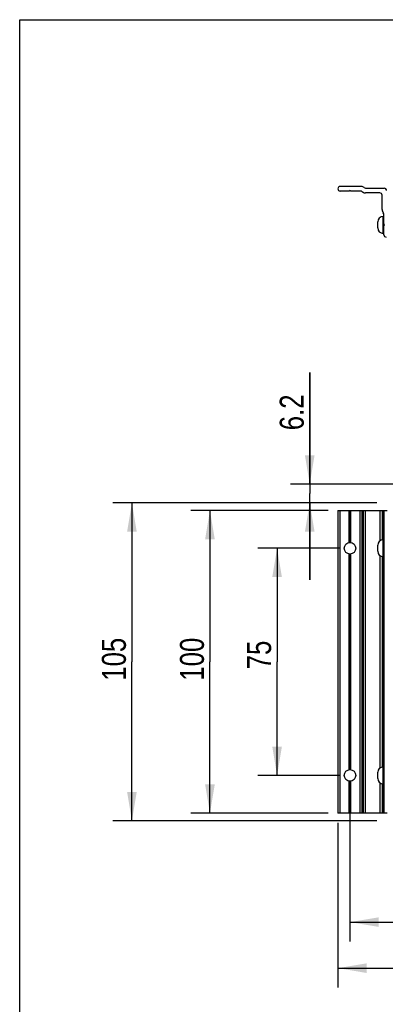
# Model space of a CAD drawing. Header units: inches. Extents: x 0 to 17, y 0 to 11.
# Tile 2 of 40: x 0 to 2.4, y 4.6 to 11. Entities that reach past the tile are written whole.
import ezdxf

# ---------------------------------------------------------------- set-up
doc = ezdxf.new("R2010")
doc.units = ezdxf.units.IN
doc.header["$LTSCALE"] = 0.935
doc.header["$MEASUREMENT"] = 0
doc.layers.get('0').update_dxf_attribs({"linetype": 'CONTINUOUS'})
doc.styles.get("Standard").update_dxf_attribs({"font": 'txt', "width": 0.8})
doc.dimstyles.new('DIMSTYLE_1', dxfattribs={"dimtxt": 0.15625, "dimasz": 0.1875, "dimexe": 0.125, "dimexo": 0.0625, "dimgap": 0.039062, "dimtad": 0, "dimtih": 1, "dimtoh": 1, "dimlfac": 2, "dimzin": 4, "dimdsep": 46, "dimtxsty": 'Standard', "dimblk": '_FILLED', "dimblk1": '_FILLED', "dimblk2": '_FILLED', "dimcen": 0.09, "dimazin": 1, "dimtfac": 1, "dimtofl": 0, "dimtmove": 0, "dimatfit": 3, "dimldrblk": '_FILLED', "dimfxl": 1, "dimtolj": 1, "dimtzin": 4, "dimarcsym": 0})

# ---------------------------------------------------------------- blocks, each defined once
blk = doc.blocks.new('_FILLED')
at = {"color": 0, "linetype": 'ByBlock'}
blk.add_solid([(0, 0), (-1, 0.167), (-1, -0.167)], dxfattribs=at)
blk = doc.blocks.new('*D1')
at = {"color": 7, "linetype": 'Continuous', "transparency": 16777216}
for p, q in [((2.0867, 7.5638), (1.5499, 7.5638)), ((1.6749, 7.5638), (1.6749, 6.8256)), ((1.6749, 6.0874), (1.6749, 6.8256)), ((2.0867, 6.0874), (1.5499, 6.0874))]:
    blk.add_line(p, q, dxfattribs=at)
at = {"color": 7, "linetype": 'Continuous', "transparency": 16777216, "xscale": 0.1875, "yscale": 0.1875, "zscale": 0.1875}
for p, rotation in [((1.6749, 7.5638), 90), ((1.6749, 6.0874), 270)]:
    blk.add_blockref('_FILLED', p, dxfattribs=dict(at, rotation=rotation))
at = {"color": 7, "linetype": 'Continuous', "transparency": 16777216, "insert": (1.4796, 6.8701), "char_height": 0.15625, "width": 0.25, "attachment_point": 2, "rotation": 90, "line_spacing_factor": 0.9}
blk.add_mtext('75', dxfattribs=at)
blk = doc.blocks.new('*D2')
at = {"color": 7, "linetype": 'Continuous', "transparency": 16777216}
for p, q in [((2.008, 7.8098), (1.1131, 7.8098)), ((1.2381, 7.8098), (1.2381, 6.8256)), ((1.2381, 5.8413), (1.2381, 6.8256)), ((2.008, 5.8413), (1.1131, 5.8413))]:
    blk.add_line(p, q, dxfattribs=at)
at = {"color": 7, "linetype": 'Continuous', "transparency": 16777216, "xscale": 0.1875, "yscale": 0.1875, "zscale": 0.1875}
for p, rotation in [((1.2381, 7.8098), 90), ((1.2381, 5.8413), 270)]:
    blk.add_blockref('_FILLED', p, dxfattribs=dict(at, rotation=rotation))
at = {"color": 7, "linetype": 'Continuous', "transparency": 16777216, "insert": (1.0428, 6.8427), "char_height": 0.15625, "width": 0.375, "attachment_point": 2, "rotation": 90, "line_spacing_factor": 0.9}
blk.add_mtext('100', dxfattribs=at)
blk = doc.blocks.new('*D3')
at = {"color": 7, "linetype": 'Continuous', "transparency": 16777216}
for p, q in [((2.3229, 7.859), (0.6052, 7.859)), ((0.7302, 7.859), (0.7302, 6.8256)), ((0.7302, 5.7921), (0.7302, 6.8256)), ((2.3229, 5.7921), (0.6052, 5.7921))]:
    blk.add_line(p, q, dxfattribs=at)
at = {"color": 7, "linetype": 'Continuous', "transparency": 16777216, "xscale": 0.1875, "yscale": 0.1875, "zscale": 0.1875}
for p, rotation in [((0.7302, 7.859), 90), ((0.7302, 5.7921), 270)]:
    blk.add_blockref('_FILLED', p, dxfattribs=dict(at, rotation=rotation))
at = {"color": 7, "linetype": 'Continuous', "transparency": 16777216, "insert": (0.5349, 6.8424), "char_height": 0.15625, "width": 0.375, "attachment_point": 2, "rotation": 90, "line_spacing_factor": 0.9}
blk.add_mtext('105', dxfattribs=at)
blk = doc.blocks.new('*D6')
at = {"color": 7, "linetype": 'Continuous', "transparency": 16777216}
for p, q in [((2.0705, 5.7788), (2.0705, 4.7091)), ((5.4642, 5.7788), (5.4642, 4.7091)), ((2.0705, 4.8341), (3.7673, 4.8341)), ((5.4642, 4.8341), (3.7673, 4.8341))]:
    blk.add_line(p, q, dxfattribs=at)
at = {"color": 7, "linetype": 'Continuous', "transparency": 16777216, "xscale": 0.1875, "yscale": 0.1875, "zscale": 0.1875, "rotation": 180}
blk.add_blockref('_FILLED', (2.0705, 4.8341), dxfattribs=at)
at = {"color": 7, "linetype": 'Continuous', "transparency": 16777216, "xscale": 0.1875, "yscale": 0.1875, "zscale": 0.1875}
blk.add_blockref('_FILLED', (5.4642, 4.8341), dxfattribs=at)
at = {"color": 7, "linetype": 'Continuous', "transparency": 16777216, "insert": (3.8499, 5.0294), "char_height": 0.15625, "width": 0.625, "attachment_point": 2, "line_spacing_factor": 0.9}
blk.add_mtext('172.4', dxfattribs=at)
blk = doc.blocks.new('*D7')
at = {"color": 7, "linetype": 'Continuous', "transparency": 16777216}
for p, q in [((2.1492, 5.9875), (2.1492, 5.0085)), ((5.3854, 5.9875), (5.3854, 5.0085)), ((2.1492, 5.1335), (3.7673, 5.1335)), ((5.3854, 5.1335), (3.7673, 5.1335))]:
    blk.add_line(p, q, dxfattribs=at)
at = {"color": 7, "linetype": 'Continuous', "transparency": 16777216, "xscale": 0.1875, "yscale": 0.1875, "zscale": 0.1875, "rotation": 180}
blk.add_blockref('_FILLED', (2.1492, 5.1335), dxfattribs=at)
at = {"color": 7, "linetype": 'Continuous', "transparency": 16777216, "xscale": 0.1875, "yscale": 0.1875, "zscale": 0.1875}
blk.add_blockref('_FILLED', (5.3854, 5.1335), dxfattribs=at)
at = {"color": 7, "linetype": 'Continuous', "transparency": 16777216, "insert": (3.805, 5.3288), "char_height": 0.15625, "width": 0.625, "attachment_point": 2, "line_spacing_factor": 0.9}
blk.add_mtext('164.4', dxfattribs=at)
blk = doc.blocks.new('*D9')
at = {"color": 7, "linetype": 'Continuous', "transparency": 16777216}
for p, q in [((1.8874, 7.9811), (1.8874, 8.7061)), ((1.8874, 8.7061), (1.8874, 7.9201)), ((2.8651, 7.9811), (1.7624, 7.9811)), ((1.8874, 7.359), (1.8874, 7.9201)), ((2.3229, 7.859), (1.7624, 7.859)), ((1.8874, 7.859), (1.8874, 7.359))]:
    blk.add_line(p, q, dxfattribs=at)
at = {"color": 7, "linetype": 'Continuous', "transparency": 16777216, "xscale": 0.1875, "yscale": 0.1875, "zscale": 0.1875}
for p, rotation in [((1.8874, 7.9811), 270), ((1.8874, 7.859), 90)]:
    blk.add_blockref('_FILLED', p, dxfattribs=dict(at, rotation=rotation))
at = {"color": 7, "linetype": 'Continuous', "transparency": 16777216, "insert": (1.6921, 8.3311), "char_height": 0.15625, "width": 0.375, "attachment_point": 1, "rotation": 90, "line_spacing_factor": 0.9}
blk.add_mtext('6.2', dxfattribs=at)

msp = doc.modelspace()

# ---------------------------------------------------------------- linework, layer by layer
at = {"color": 7, "linetype": 'Continuous'}
for p, q in [((0, 0), (0, 11)), ((0, 11), (17, 11)), ((2.22072, 9.91572), (2.08525, 9.91572)), ((2.14267, 9.88619), (2.08525, 9.88619)), ((2.14545, 9.88734), (2.14644, 9.88833)), ((2.15201, 9.88833), (2.15299, 9.88734)), ((2.21281, 9.88619), (2.15578, 9.88619)), ((2.22856, 9.88197), (2.2344, 9.8786)), ((2.24231, 9.90813), (2.23647, 9.9115)), ((2.34312, 9.87438), (2.25014, 9.87438)), ((2.25806, 9.90391), (2.37265, 9.90391)), ((2.35788, 9.76664), (2.35788, 9.85962)), ((2.3621, 9.75089), (2.36548, 9.74505)), ((2.3297, 9.64584), (2.3297, 9.68559)), ((2.3647, 9.61084), (2.3647, 9.72059)), ((2.3647, 9.72059), (2.3697, 9.72059)), ((2.3697, 9.60174), (2.3697, 9.7293)), ((2.37085, 9.66949), (2.37183, 9.6685)), ((2.3647, 9.61084), (2.3697, 9.61084)), ((2.37183, 9.66293), (2.37085, 9.66195)), ((2.07048, 7.80982), (2.07048, 5.84132)), ((2.07048, 7.80982), (2.39135, 7.80982)), ((2.08525, 5.84132), (2.08525, 7.80982)), ((2.14267, 7.80982), (2.14267, 7.60058)), ((2.14545, 7.60097), (2.14545, 7.80982)), ((2.14644, 7.80982), (2.14644, 7.60105)), ((2.15201, 7.60105), (2.15201, 7.80982)), ((2.15299, 7.80982), (2.15299, 7.60097)), ((2.15578, 7.60058), (2.15578, 7.80982)), ((2.21281, 7.80982), (2.21281, 5.84132)), ((2.22856, 5.84132), (2.22856, 7.80982)), ((2.2344, 7.80982), (2.2344, 5.84132)), ((2.25014, 5.84132), (2.25014, 7.80982)), ((2.34312, 7.80982), (2.34312, 7.61109)), ((2.35788, 7.80982), (2.35788, 7.6179)), ((2.3621, 7.6184), (2.3621, 7.80982)), ((2.36548, 7.80982), (2.36548, 7.61863)), ((2.3697, 7.80982), (2.3697, 5.84132)), ((2.3647, 7.50888), (2.3647, 7.61863)), ((2.3697, 7.61863), (2.3647, 7.61863)), ((2.3297, 7.54388), (2.3297, 7.58363)), ((2.14267, 7.52693), (2.14267, 6.1242)), ((2.14545, 6.12459), (2.14545, 7.52654)), ((2.14644, 7.52646), (2.14644, 6.12468)), ((2.15201, 6.12468), (2.15201, 7.52646)), ((2.15299, 7.52654), (2.15299, 6.12459)), ((2.15578, 6.1242), (2.15578, 7.52693)), ((2.34312, 7.51643), (2.34312, 6.13471)), ((2.35788, 7.50961), (2.35788, 6.14152)), ((2.3621, 6.14202), (2.3621, 7.50911)), ((2.3697, 7.50888), (2.3647, 7.50888)), ((2.36548, 7.50888), (2.36548, 6.14225)), ((2.3297, 6.06751), (2.3297, 6.10725)), ((2.3647, 6.03251), (2.3647, 6.14225)), ((2.3697, 6.14225), (2.3647, 6.14225)), ((2.14267, 6.05056), (2.14267, 5.84132)), ((2.14545, 5.84132), (2.14545, 6.05017)), ((2.14644, 6.05008), (2.14644, 5.84132)), ((2.15201, 5.84132), (2.15201, 6.05008)), ((2.15299, 6.05017), (2.15299, 5.84132)), ((2.15578, 5.84132), (2.15578, 6.05056)), ((2.34312, 6.04005), (2.34312, 5.84132)), ((2.35788, 6.03323), (2.35788, 5.84132)), ((2.3621, 5.84132), (2.3621, 6.03273)), ((2.3697, 6.03251), (2.3647, 6.03251)), ((2.36548, 6.03251), (2.36548, 5.84132)), ((2.36922, 5.84132), (2.07048, 5.84132)), ((2.39135, 5.84132), (2.3697, 5.84132))]:
    msp.add_line(p, q, dxfattribs=at)
for centre in [(2.14922, 7.56376), (2.14922, 6.08738)]:
    msp.add_circle(centre, 0.0374, dxfattribs=at)
for centre, radius, start, end in [((2.08525, 9.90095), 0.01476, 90, 270), ((2.14267, 9.89013), 0.00394, 270, 315), ((2.14922, 9.88554), 0.00394, 45, 135), ((2.15578, 9.89013), 0.00394, 225, 270), ((2.21281, 9.85469), 0.0315, 60, 90), ((2.22072, 9.88422), 0.0315, 60, 90), ((2.25014, 9.90588), 0.0315, 240, 270), ((2.25806, 9.9354), 0.0315, 240, 270), ((2.34312, 9.85962), 0.01476, 0, 90), ((2.37265, 9.88914), 0.01476, 0, 90), ((2.38938, 9.76664), 0.0315, 180, 210), ((2.3382, 9.7293), 0.0315, 0, 30), ((2.3647, 9.68559), 0.035, 90, 180), ((2.37363, 9.67227), 0.00394, 180, 225), ((2.36905, 9.66572), 0.00394, 315, 45), ((2.3647, 9.64584), 0.035, 180, 270), ((2.37363, 9.65917), 0.00394, 135, 180), ((2.38446, 9.60174), 0.01476, 180, 273.87213), ((2.3647, 7.58363), 0.035, 90, 180), ((2.3647, 7.54388), 0.035, 180, 270), ((2.3647, 6.10725), 0.035, 90, 180), ((2.3647, 6.06751), 0.035, 180, 270)]:
    msp.add_arc(centre, radius, start, end, dxfattribs=at)

# ---------------------------------------------------------------- dimensions: what is measured, and where the dimension line sits
for base, p1, p2, picture, middle in [((1.88741, 7.85903), (2.92764, 7.98108), (2.38544, 7.85903), '*D9', (1.88741, 8.51856)), ((0.73021, 5.7921), (2.38544, 7.85903), (2.38544, 5.7921), '*D3', (0.73021, 6.86197)), ((1.23811, 5.84132), (2.07048, 7.80982), (2.07048, 5.84132), '*D2', (1.23811, 6.85833)), ((1.6749, 6.08738), (2.14922, 7.56376), (2.14922, 6.08738), '*D1', (1.6749, 6.874))]:
    dim = msp.add_linear_dim(base=base, p1=p1, p2=p2, angle=270, dimstyle='DIMSTYLE_1', override={"dimtad": 1, "dimtih": 0, "dimtoh": 0}, dxfattribs=at)
    dim.commit()
    dim.dimension.update_dxf_attribs({"geometry": picture, "text_midpoint": middle, "dimtype": 160})
for base, p1, p2, picture, middle in [((5.38544, 5.13348), (2.14922, 6.04998), (5.38544, 6.04998), '*D7', (3.82454, 5.13348)), ((5.46418, 4.83413), (2.07048, 5.84132), (5.46418, 5.84132), '*D6', (3.86943, 4.83413))]:
    dim = msp.add_linear_dim(base=base, p1=p1, p2=p2, dimstyle='DIMSTYLE_1', override={"dimtad": 1, "dimtih": 0, "dimtoh": 0}, dxfattribs=at)
    dim.commit()
    dim.dimension.update_dxf_attribs({"geometry": picture, "text_midpoint": middle, "dimtype": 160})

doc.saveas('drawing.dxf')
